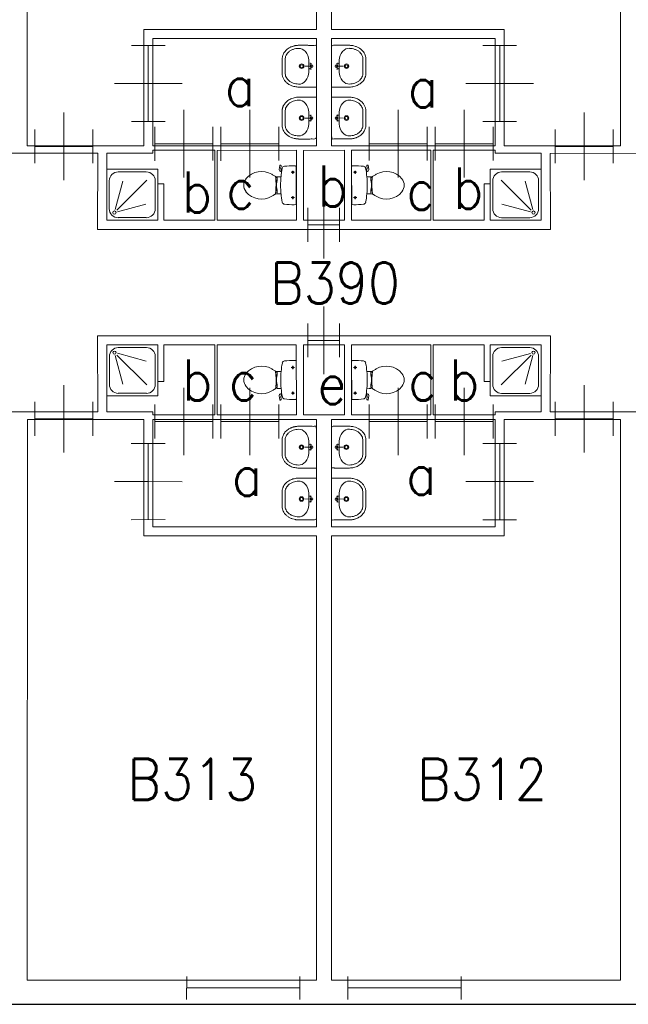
# Model space of a CAD drawing. Header units: metres. Extents: x 150886 to 151012, y 450412 to 450501.
# Tile 23 of 25: x 150977 to 150985, y 450476 to 450489. Entities that reach past the tile are written whole.
import ezdxf
from ezdxf.enums import TextEntityAlignment as Align

# ---------------------------------------------------------------- set-up
doc = ezdxf.new("R2010")
doc.units = ezdxf.units.M
doc.header["$MEASUREMENT"] = 0
for name, color, linetype, lineweight in [('BINNENMUUR', 7, 'Continuous', 0), ('BOUWKUNDE', 7, 'Continuous', 0), ('BUITENMUUR', 7, 'Continuous', 0), ('KADER', 7, 'Continuous', 0), ('LABEL', 7, 'Continuous', 0), ('SANITAIR', 7, 'Continuous', 0)]:
    doc.layers.add(name, color=color, linetype=linetype, lineweight=lineweight)
doc.styles.add('Style-STANDARD', font='STANDARD.shx')

# ---------------------------------------------------------------- blocks, each defined once
blk = doc.blocks.new('202_68')
at = {"layer": 'BOUWKUNDE', "color": 7, "linetype": 'Continuous', "lineweight": 0}
for p, q in [((0.45, 0), (0.45, 0.4)), ((0, -0.2), (-0.001, 0.2)), ((0.9, -0.2), (0.899, 0.2)), ((0, 0), (0.899, 0)), ((0.449, -0.4), (0.45, 0))]:
    blk.add_line(p, q, dxfattribs=at)
at = {"layer": 'KADER', "color": 7, "linetype": 'Continuous', "lineweight": 0, "style": 'Style-STANDARD', "flags": 1}
for tag in ['type', 'soort']:
    blk.add_attdef(tag, (0, 0), '', height=0.324, rotation=198.1924, dxfattribs=at)
blk = doc.blocks.new('202_69')
at = {"layer": 'BOUWKUNDE', "color": 7, "linetype": 'Continuous', "lineweight": 0}
for p, q in [((0.343, 0), (0.343, 0.4)), ((0, -0.2), (-0.001, 0.2)), ((0.686, -0.2), (0.686, 0.2)), ((0, 0), (0.687, 0)), ((0.343, -0.4), (0.343, 0))]:
    blk.add_line(p, q, dxfattribs=at)
at = {"layer": 'KADER', "color": 7, "linetype": 'Continuous', "lineweight": 0, "style": 'Style-STANDARD', "flags": 1}
for tag in ['soort', 'type']:
    blk.add_attdef(tag, (0, 0), '', height=0.324, rotation=108.1925, dxfattribs=at)
blk = doc.blocks.new('223')
at = {"layer": 'SANITAIR', "color": 7, "linetype": 'Continuous', "lineweight": 0}
for p, q in [((0.049, 0.225), (0.049, 0.775)), ((0.784, 0.784), (0.199, 0.199)), ((0.224, 0.951), (0.775, 0.951)), ((0.949, 0.775), (0.949, 0.224)), ((0.164, 0.207), (0.315, 0.77)), ((0.209, 0.166), (0.769, 0.315)), ((0.775, 0.051), (0.225, 0.051))]:
    blk.add_line(p, q, dxfattribs=at)
at = {"layer": 'SANITAIR', "color": 7, "linetype": 'Continuous', "lineweight": 0, "flags": 128}
blk.add_lwpolyline([(-0.001, 1), (0, 0), (1, 0), (1, 0.999)], close=True, dxfattribs=at)
at = {"layer": 'SANITAIR', "color": 7, "linetype": 'Continuous', "lineweight": 0}
blk.add_circle((0.15, 0.15), 0.0315, dxfattribs=at)
at = {"layer": 'SANITAIR', "color": 7, "linetype": 'Continuous', "lineweight": 0, "extrusion": (0, 0, -1)}
for centre, start, end in [((-0.225, 0.775), 359.9999, 89.9999), ((-0.775, 0.775), 89.9999, 179.9999), ((-0.225, 0.225), 269.9999, 359.9999), ((-0.775, 0.225), 179.9999, 269.9999)]:
    blk.add_arc(centre, 0.175, start, end, dxfattribs=at)
blk = doc.blocks.new('TOIL2B')
at = {"layer": 'SANITAIR', "color": 7, "linetype": 'Continuous', "lineweight": 0}
for p, q in [((25.5, 0), (-24.1, -0.1)), ((-13.6, -4.5), (-17.7, -4.5)), ((-15.6, -6.6), (-15.6, -2.4)), ((19.9, -4.5), (15.8, -4.5)), ((18, -6.5), (18, -2.5)), ((-10.4, -20), (-10.4, -23)), ((-9.5, -27.1), (-9.4, -25)), ((-9.4, -25), (-5, -25)), ((-6, -25.1), (-6, -26.8)), ((-5, -25), (-5.1, -26.7)), ((-5.1, -25.5), (-2.8, -25.5)), ((-2.8, -25.5), (-2.8, -26)), ((4.2, -25.5), (4.2, -26)), ((6.4, -25.5), (4.2, -25.5)), ((6.4, -25), (6.4, -26.6)), ((10.8, -25), (6.4, -25)), ((7.4, -25), (7.4, -26.8)), ((10.8, -27), (10.8, -25)), ((11.8, -23), (11.8, -20)), ((18.5, -19.2), (19, -20.6)), ((18.8, -20.2), (21.7, -19.6)), ((21.8, -19.7), (21.5, -18.8)), ((26.8, -21.6), (21.7, -22.4)), ((22.9, -20.5), (26.6, -20)), ((27.1, -20.4), (27.3, -21.1)), ((-2.8, -26), (4.2, -26))]:
    blk.add_line(p, q, dxfattribs=at)
for centre in [(-15.6, -4.6), (18, -4.6)]:
    blk.add_circle(centre, 1.2, dxfattribs=at)
for centre, radius, start, end in [((-20.7, -2.7), 4.34, 141.7695, 181.0188), ((90, -2.8), 115, 179.9997, 186.3306), ((22.1, -2.7), 4.34, 358.9805, 38.2299), ((-88.6, -2.8), 115, 353.6505, 359.9997), ((-21, -15.1), 3.4, 186.3306, 259.2901), ((0.7, 99.5), 120, 259.2901, 264.6978), ((-23.3, -23.1), 12.9, 326.1568, 359.9997), ((0.7, 99.2), 119.8, 264.6978, 275.3016), ((0.7, 99.5), 120, 275.3016, 280.7268), ((24.7, -23.1), 12.9, 179.9997, 213.8426), ((21.4, -20), 2.5, 195.9269, 278.4776), ((22.7, -19.5), 1, 191.8883, 277.2235), ((22.4, -15.2), 3.35, 280.7268, 353.6505), ((26.7, -20.6), 0.5, 15.7395, 97.2235), ((26.8, -21.2), 0.5, 278.4776, 15.7395), ((8.7, -45.7), 26.3, 148.9074, 230.8789), ((24.8, -55.4), 45, 146.1568, 148.9074), ((-9.4, -29.2), 2, 96.9355, 142.5797), ((1.6, -119.2), 92.6, 84.3002, 96.9355), ((-7.4, -45.7), 26.3, 309.1205, 31.092), ((10.6, -29), 2, 37.7814, 84.3002), ((-23.4, -55.4), 45, 31.092, 33.8426), ((0.7, -55.6), 13.5, 230.8789, 309.1205)]:
    blk.add_arc(centre, radius, start, end, dxfattribs=at)
blk = doc.blocks.new('220')
at = {"layer": 'SANITAIR', "color": 7, "linetype": 'Continuous', "lineweight": 0, "xscale": 0.00999781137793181, "yscale": 0.00999781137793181, "zscale": 0.00999781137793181, "rotation": 0.0002668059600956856}
blk.add_blockref('TOIL2B', (-0.007, 0), dxfattribs=at)
blk = doc.blocks.new('202_70')
at = {"layer": 'BOUWKUNDE', "color": 7, "linetype": 'Continuous', "lineweight": 0}
for p, q in [((0.343, 0), (0.343, 0.4)), ((0, -0.2), (0, 0.2)), ((0.687, -0.2), (0.687, 0.2)), ((0, 0), (0.687, 0)), ((0.344, -0.4), (0.343, 0))]:
    blk.add_line(p, q, dxfattribs=at)
at = {"layer": 'KADER', "color": 7, "linetype": 'Continuous', "lineweight": 0, "style": 'Style-STANDARD', "flags": 1}
for tag in ['soort', 'type']:
    blk.add_attdef(tag, (0, 0), '', height=0.324, rotation=108.1925, dxfattribs=at)
blk = doc.blocks.new('202_71')
at = {"layer": 'BOUWKUNDE', "color": 7, "linetype": 'Continuous', "lineweight": 0}
for p, q in [((0.187, 0), (0.188, 0.4)), ((0, -0.2), (0, 0.2)), ((0.375, -0.2), (0.375, 0.2)), ((0, 0), (0.375, 0)), ((0.187, -0.4), (0.187, 0))]:
    blk.add_line(p, q, dxfattribs=at)
at = {"layer": 'KADER', "color": 7, "linetype": 'Continuous', "lineweight": 0, "style": 'Style-STANDARD', "flags": 1}
for tag in ['type', 'soort']:
    blk.add_attdef(tag, (0, 0), '', height=0.324, rotation=288.1921, dxfattribs=at)
blk = doc.blocks.new('TOIL2B_1')
at = {"layer": 'SANITAIR', "color": 7, "linetype": 'Continuous', "lineweight": 0}
for p, q in [((25.5, -0.1), (-24.2, 0)), ((-13.6, -4.5), (-17.7, -4.5)), ((-15.6, -6.7), (-15.6, -2.5)), ((19.9, -4.5), (15.8, -4.5)), ((18, -6.6), (17.9, -2.5)), ((-10.4, -20.1), (-10.5, -23)), ((-9.4, -27.1), (-9.4, -25)), ((-9.4, -25), (-5, -25)), ((-6.1, -25), (-6, -26.9)), ((-5.1, -25.5), (-2.9, -25.5)), ((-5, -25), (-5, -26.7)), ((-2.9, -25.5), (-2.8, -26)), ((4.2, -25.5), (4.1, -26)), ((6.4, -25.5), (4.2, -25.5)), ((6.3, -25), (6.3, -26.6)), ((10.8, -25), (6.3, -25)), ((7.4, -25.1), (7.4, -26.7)), ((10.7, -27), (10.8, -25)), ((11.7, -23), (11.8, -20)), ((18.5, -19.2), (18.9, -20.7)), ((18.8, -20.2), (21.7, -19.7)), ((21.8, -19.7), (21.5, -18.8)), ((26.8, -21.6), (21.6, -22.4)), ((22.9, -20.5), (26.5, -20)), ((27, -20.4), (27.3, -21)), ((-2.8, -26), (4.1, -26))]:
    blk.add_line(p, q, dxfattribs=at)
at = {"layer": 'SANITAIR', "color": 7, "linetype": 'Continuous', "lineweight": 0, "extrusion": (0, 0, -1)}
for centre in [(15.6, -4.6), (-18, -4.6)]:
    blk.add_circle(centre, 1.2, dxfattribs=at)
at = {"layer": 'SANITAIR', "color": 7, "linetype": 'Continuous', "lineweight": 0}
for centre, radius, start, end in [((-20.7, -2.7), 4.34, 141.7701, 181.0195), ((90, -2.8), 115, 180.0003, 186.3312), ((22.1, -2.7), 4.34, 358.9812, 38.2305), ((-88.6, -2.8), 115, 353.6512, 0.0003), ((-21, -15.1), 3.4, 186.3312, 259.2907), ((0.7, 99.5), 120, 259.2907, 264.6984), ((-23.3, -23.1), 12.9, 326.1574, 0.0003), ((0.7, 99.2), 119.8, 264.6984, 275.3022), ((0.7, 99.5), 120, 275.3022, 280.7274), ((24.7, -23.1), 12.9, 180.0003, 213.8432), ((21.4, -20), 2.5, 195.9275, 278.4782), ((22.7, -19.6), 1, 191.8889, 277.2241), ((22.4, -15.2), 3.35, 280.7274, 353.6512), ((26.7, -20.6), 0.5, 15.7401, 97.2241), ((26.8, -21.2), 0.5, 278.4782, 15.7401), ((8.7, -45.7), 26.3, 148.908, 230.8795), ((24.8, -55.4), 45, 146.1574, 148.908), ((-9.4, -29.2), 2, 96.9361, 142.5803), ((1.6, -119.2), 92.6, 84.3008, 96.9361), ((-7.4, -45.7), 26.3, 309.1211, 31.0926), ((10.6, -29), 2, 37.782, 84.3008), ((-23.4, -55.4), 45, 31.0926, 33.8432), ((0.7, -55.6), 13.5, 230.8795, 309.1211)]:
    blk.add_arc(centre, radius, start, end, dxfattribs=at)
blk = doc.blocks.new('220_1')
at = {"layer": 'SANITAIR', "color": 7, "linetype": 'Continuous', "lineweight": 0, "xscale": 0.00999781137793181, "yscale": 0.00999781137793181, "zscale": 0.00999781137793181, "rotation": 359.9997331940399}
blk.add_blockref('TOIL2B_1', (-0.007, 0), dxfattribs=at)
blk = doc.blocks.new('202_72')
at = {"layer": 'BOUWKUNDE', "color": 7, "linetype": 'Continuous', "lineweight": 0}
for p, q in [((0.343, 0), (0.344, 0.4)), ((0, -0.2), (0.001, 0.2)), ((0.687, -0.2), (0.687, 0.2)), ((0, 0), (0.687, 0)), ((0.344, -0.4), (0.343, 0))]:
    blk.add_line(p, q, dxfattribs=at)
at = {"layer": 'KADER', "color": 7, "linetype": 'Continuous', "lineweight": 0, "extrusion": (0, 0, -1), "style": 'Style-STANDARD', "flags": 1}
for tag in ['soort', 'type']:
    blk.add_attdef(tag, (0, 0), '', height=0.324, rotation=108.1925, dxfattribs=at)
blk = doc.blocks.new('202_73')
at = {"layer": 'BOUWKUNDE', "color": 7, "linetype": 'Continuous', "lineweight": 0}
for p, q in [((0.45, 0), (0.45, 0.4)), ((0, -0.2), (0, 0.2)), ((0.9, -0.2), (0.9, 0.2)), ((0, 0), (0.9, 0)), ((0.45, -0.4), (0.45, 0))]:
    blk.add_line(p, q, dxfattribs=at)
at = {"layer": 'KADER', "color": 7, "linetype": 'Continuous', "lineweight": 0, "extrusion": (0, 0, -1), "style": 'Style-STANDARD', "flags": 1}
for tag in ['soort', 'type']:
    blk.add_attdef(tag, (0, 0), '', height=0.324, rotation=18.1924, dxfattribs=at)
blk = doc.blocks.new('202_74')
at = {"layer": 'BOUWKUNDE', "color": 7, "linetype": 'Continuous', "lineweight": 0}
for p, q in [((0.343, 0), (0.343, 0.4)), ((-0.001, -0.2), (0, 0.2)), ((0.687, -0.2), (0.686, 0.2)), ((0, 0), (0.687, 0)), ((0.343, -0.4), (0.343, 0))]:
    blk.add_line(p, q, dxfattribs=at)
at = {"layer": 'KADER', "color": 7, "linetype": 'Continuous', "lineweight": 0, "extrusion": (0, 0, -1), "style": 'Style-STANDARD', "flags": 1}
for tag in ['soort', 'type']:
    blk.add_attdef(tag, (0, 0), '', height=0.324, rotation=108.1925, dxfattribs=at)
blk = doc.blocks.new('223_1')
at = {"layer": 'SANITAIR', "color": 7, "linetype": 'Continuous', "lineweight": 0}
for p, q in [((0.051, 0.225), (0.051, 0.775)), ((0.784, 0.784), (0.199, 0.199)), ((0.224, 0.951), (0.776, 0.949)), ((0.951, 0.775), (0.951, 0.224)), ((0.166, 0.209), (0.316, 0.769)), ((0.209, 0.166), (0.77, 0.315)), ((0.775, 0.049), (0.225, 0.049))]:
    blk.add_line(p, q, dxfattribs=at)
at = {"layer": 'SANITAIR', "color": 7, "linetype": 'Continuous', "lineweight": 0, "extrusion": (0, 0, -1), "flags": 128}
blk.add_lwpolyline([(0, 1), (0, 0), (-1, -0.001), (-1, 1)], close=True, dxfattribs=at)
at = {"layer": 'SANITAIR', "color": 7, "linetype": 'Continuous', "lineweight": 0, "extrusion": (0, 0, -1)}
blk.add_circle((-0.15, 0.15), 0.0315, dxfattribs=at)
for centre, start, end in [((-0.225, 0.775), 0.0001, 90.0001), ((-0.775, 0.775), 90.0001, 180.0001), ((-0.225, 0.225), 270.0001, 0.0001), ((-0.775, 0.225), 180.0001, 270.0001)]:
    blk.add_arc(centre, 0.175, start, end, dxfattribs=at)
blk = doc.blocks.new('202_75')
at = {"layer": 'BOUWKUNDE', "color": 7, "linetype": 'Continuous', "lineweight": 0}
for p, q in [((0.343, 0), (0.343, 0.4)), ((-0.001, -0.2), (0, 0.2)), ((0.686, -0.2), (0.686, 0.2)), ((0, 0), (0.687, 0)), ((0.343, -0.4), (0.343, 0))]:
    blk.add_line(p, q, dxfattribs=at)
at = {"layer": 'KADER', "color": 7, "linetype": 'Continuous', "lineweight": 0, "extrusion": (0, 0, -1), "style": 'Style-STANDARD', "flags": 1}
for tag in ['soort', 'type']:
    blk.add_attdef(tag, (0, 0), '', height=0.324, rotation=108.1925, dxfattribs=at)
blk = doc.blocks.new('202_76')
at = {"layer": 'BOUWKUNDE', "color": 7, "linetype": 'Continuous', "lineweight": 0}
for p, q in [((0.343, 0), (0.343, 0.4)), ((0, -0.2), (0, 0.2)), ((0.686, -0.2), (0.687, 0.2)), ((0, 0), (0.687, 0)), ((0.344, -0.4), (0.343, 0))]:
    blk.add_line(p, q, dxfattribs=at)
at = {"layer": 'KADER', "color": 7, "linetype": 'Continuous', "lineweight": 0, "style": 'Style-STANDARD', "flags": 1}
for tag in ['soort', 'type']:
    blk.add_attdef(tag, (0, 0), '', height=0.324, rotation=108.1925, dxfattribs=at)
blk = doc.blocks.new('204')
at = {"layer": 'BOUWKUNDE', "color": 7, "linetype": 'Continuous', "lineweight": 0}
for p, q in [((0, -0.1007), (0, 0.1014)), ((0.9997, -0.1007), (1.0004, 0.1007)), ((0, 0), (0.9997, 0))]:
    blk.add_line(p, q, dxfattribs=at)
blk = doc.blocks.new('202_131')
at = {"layer": 'BOUWKUNDE', "color": 7, "linetype": 'Continuous', "lineweight": 0}
for p, q in [((0.188, -0.001), (0.188, 0.4)), ((0, -0.2), (0.001, 0.2)), ((0.376, -0.201), (0.376, 0.199)), ((0, 0), (0.375, -0.001)), ((0.188, -0.4), (0.188, -0.001))]:
    blk.add_line(p, q, dxfattribs=at)
at = {"layer": 'KADER', "color": 7, "linetype": 'Continuous', "lineweight": 0, "extrusion": (0, 0, -1), "style": 'Style-STANDARD', "flags": 1}
for tag in ['soort', 'type']:
    blk.add_attdef(tag, (0, 0), '', height=0.324, rotation=108.1921, dxfattribs=at)
blk = doc.blocks.new('202_132')
at = {"layer": 'BOUWKUNDE', "color": 7, "linetype": 'Continuous', "lineweight": 0}
for p, q in [((0.343, 0), (0.344, 0.4)), ((0, -0.2), (0, 0.2)), ((0.687, -0.2), (0.686, 0.2)), ((0, 0), (0.687, 0)), ((0.343, -0.4), (0.343, 0))]:
    blk.add_line(p, q, dxfattribs=at)
at = {"layer": 'KADER', "color": 7, "linetype": 'Continuous', "lineweight": 0, "extrusion": (0, 0, -1), "style": 'Style-STANDARD', "flags": 1}
for tag in ['soort', 'type']:
    blk.add_attdef(tag, (0, 0), '', height=0.324, rotation=288.1925, dxfattribs=at)
blk = doc.blocks.new('202_133')
at = {"layer": 'BOUWKUNDE', "color": 7, "linetype": 'Continuous', "lineweight": 0}
for p, q in [((0.45, -0.001), (0.449, 0.4)), ((-0.001, -0.2), (0, 0.199)), ((0.899, -0.201), (0.9, 0.199)), ((0, 0), (0.9, -0.001)), ((0.45, -0.401), (0.45, -0.001))]:
    blk.add_line(p, q, dxfattribs=at)
at = {"layer": 'KADER', "color": 7, "linetype": 'Continuous', "lineweight": 0, "extrusion": (0, 0, -1), "style": 'Style-STANDARD', "flags": 1}
for tag in ['type', 'soort']:
    blk.add_attdef(tag, (0, 0), '', height=0.324, rotation=198.1924, dxfattribs=at)
blk = doc.blocks.new('202_134')
at = {"layer": 'BOUWKUNDE', "color": 7, "linetype": 'Continuous', "lineweight": 0}
for p, q in [((0.343, 0), (0.344, 0.4)), ((0, -0.2), (0, 0.2)), ((0.687, -0.201), (0.686, 0.2)), ((0, 0), (0.687, -0.001)), ((0.343, -0.401), (0.343, 0))]:
    blk.add_line(p, q, dxfattribs=at)
at = {"layer": 'KADER', "color": 7, "linetype": 'Continuous', "lineweight": 0, "extrusion": (0, 0, -1), "style": 'Style-STANDARD', "flags": 1}
for tag in ['soort', 'type']:
    blk.add_attdef(tag, (0, 0), '', height=0.324, rotation=288.1925, dxfattribs=at)
blk = doc.blocks.new('202_135')
at = {"layer": 'BOUWKUNDE', "color": 7, "linetype": 'Continuous', "lineweight": 0}
for p, q in [((0.343, 0), (0.344, 0.4)), ((0, -0.2), (0.001, 0.2)), ((0.687, -0.201), (0.687, 0.2)), ((0, 0), (0.687, -0.001)), ((0.344, -0.401), (0.343, 0))]:
    blk.add_line(p, q, dxfattribs=at)
at = {"layer": 'KADER', "color": 7, "linetype": 'Continuous', "lineweight": 0, "extrusion": (0, 0, -1), "style": 'Style-STANDARD', "flags": 1}
for tag in ['soort', 'type']:
    blk.add_attdef(tag, (0, 0), '', height=0.324, rotation=288.1925, dxfattribs=at)
blk = doc.blocks.new('WASTB')
at = {"layer": 'SANITAIR', "color": 7, "linetype": 'Continuous', "lineweight": 0}
for p, q in [((-9.9, 7.8), (-10, -8)), ((-6.3, 3.7), (-8.8, 2.8)), ((-6.5, -0.1), (-8.2, 4.4)), ((-6.5, -0.1), (-15.2, 0)), ((-6.3, -3.7), (-8.9, -3)), ((-6.5, -0.1), (-8.2, -4.5))]:
    blk.add_line(p, q, dxfattribs=at)
for centre, radius in [((-19.5, 0), 3), ((-19.5, 0), 2), ((-6.5, 0), 1.75)]:
    blk.add_circle(centre, radius, dxfattribs=at)
blk.add_ellipse((-21, 9.6), major_axis=(4, -13.6), ratio=0.751905, start_param=1.224555, end_param=2.997882, dxfattribs=at)
at = {"layer": 'SANITAIR', "color": 7, "linetype": 'Continuous', "lineweight": 0, "extrusion": (0, 0, -1)}
blk.add_ellipse((-21, -9.7), major_axis=(4, 13.6), ratio=0.751905, start_param=1.224555, end_param=2.997882, dxfattribs=at)
at = {"layer": 'SANITAIR', "color": 7, "linetype": 'Continuous', "lineweight": 0}
for points, weights, knots in [([(0.1, 27.4), (-11.7, 27.5), (-23.4, 27.5), (-23.5, 27.5), (-23.5, 27.5), (-45.5, 27), (-45, 9.1), (-45, 0), (-45, -9.1), (-45.5, -27.1), (-23.5, -27.5), (-23.5, -27.6), (-23.4, -27.6), (-11.7, -27.6), (0, -27.5), (0.1, -0.1), (0.1, 27.4)], [1, 1, 1, 1, 1, 0.707108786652, 1, 1, 1, 0.707108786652, 1, 1, 1, 1, 1, 1, 1], [0, 0, 0, 0.125, 0.125, 0.25, 0.25, 0.375, 0.375, 0.5, 0.5, 0.625, 0.625, 0.75, 0.75, 0.875, 0.875, 1, 1, 1]), ([(-23.4, -23.5), (-41.4, -23.2), (-41, -9.3), (-41, -9.2), (-41, -9.1), (-41, -0.1), (-40.9, 9), (-41, 9.1), (-41, 9.2), (-41.4, 23.1), (-23.4, 23.5)], [1, 0.707108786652, 1, 1, 1, 1, 1, 1, 1, 0.707108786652, 1], [0, 0, 0, 0.2, 0.2, 0.4, 0.4, 0.6, 0.6, 0.8, 0.8, 1, 1, 1])]:
    blk.add_rational_spline(points, weights, degree=2, knots=knots, dxfattribs=at)
blk = doc.blocks.new('221')
at = {"layer": 'SANITAIR', "color": 7, "linetype": 'Continuous', "lineweight": 0, "xscale": 0.00999781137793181, "yscale": 0.00999781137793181, "zscale": 0.00999781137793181, "rotation": 90.0002668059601}
blk.add_blockref('WASTB', (0, 0), dxfattribs=at)
blk = doc.blocks.new('WASTB_1')
at = {"layer": 'SANITAIR', "color": 7, "linetype": 'Continuous', "lineweight": 0}
for p, q in [((-6.5, 0.1), (-15.2, 0)), ((-10, 8), (-9.9, -7.9)), ((-6.3, 3.7), (-8.9, 3)), ((-6.5, 0.1), (-8.2, 4.5)), ((-6.5, 0.1), (-8.2, -4.4)), ((-6.3, -3.7), (-8.8, -2.9))]:
    blk.add_line(p, q, dxfattribs=at)
at = {"layer": 'SANITAIR', "color": 7, "linetype": 'Continuous', "lineweight": 0, "extrusion": (0, 0, -1)}
for centre, radius in [((19.5, 0), 3), ((19.5, 0), 2), ((6.5, 0), 1.75)]:
    blk.add_circle(centre, radius, dxfattribs=at)
at = {"layer": 'SANITAIR', "color": 7, "linetype": 'Continuous', "lineweight": 0}
blk.add_ellipse((-21, 9.7), major_axis=(4, -13.6), ratio=0.751905, start_param=1.224555, end_param=2.997882, dxfattribs=at)
at = {"layer": 'SANITAIR', "color": 7, "linetype": 'Continuous', "lineweight": 0, "extrusion": (0, 0, -1)}
blk.add_ellipse((-21, -9.6), major_axis=(4, 13.6), ratio=0.751905, start_param=1.224555, end_param=2.997882, dxfattribs=at)
at = {"layer": 'SANITAIR', "color": 7, "linetype": 'Continuous', "lineweight": 0}
for points, weights, knots in [([(0, 27.5), (-11.7, 27.5), (-23.4, 27.5), (-45.5, 27), (-45, 9.2), (-45, 0), (-45, -9.1), (-45.5, -27), (-23.5, -27.5), (-11.7, -27.5), (0.1, -27.4), (0.1, 0.1), (0, 27.5)], [1, 1, 1, 0.707108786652, 1, 1, 1, 0.707108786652, 1, 1, 1, 1, 1], [0, 0, 0, 0.166667, 0.166667, 0.333333, 0.333333, 0.5, 0.5, 0.666667, 0.666667, 0.833333, 0.833333, 1, 1, 1]), ([(-23.4, -23.5), (-41.4, -23.1), (-41, -9.2), (-41, -9.1), (-40.9, -9), (-41, 0.1), (-41, 9.1), (-41, 9.2), (-41, 9.3), (-41.4, 23.2), (-23.4, 23.5)], [1, 0.707108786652, 1, 1, 1, 1, 1, 1, 1, 0.707108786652, 1], [0, 0, 0, 0.2, 0.2, 0.4, 0.4, 0.6, 0.6, 0.8, 0.8, 1, 1, 1])]:
    blk.add_rational_spline(points, weights, degree=2, knots=knots, dxfattribs=at)
blk = doc.blocks.new('221_1')
at = {"layer": 'SANITAIR', "color": 7, "linetype": 'Continuous', "lineweight": 0, "xscale": 0.00999781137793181, "yscale": 0.00999781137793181, "zscale": 0.00999781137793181, "rotation": 89.9997331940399}
blk.add_blockref('WASTB_1', (0, 0), dxfattribs=at)
blk = doc.blocks.new('202_136')
at = {"layer": 'BOUWKUNDE', "color": 7, "linetype": 'Continuous', "lineweight": 0}
for p, q in [((0.343, 0), (0.343, 0.4)), ((0, -0.2), (-0.001, 0.2)), ((0.686, -0.2), (0.686, 0.2)), ((0, 0), (0.687, 0)), ((0.343, -0.4), (0.343, 0))]:
    blk.add_line(p, q, dxfattribs=at)
at = {"layer": 'KADER', "color": 7, "linetype": 'Continuous', "lineweight": 0, "style": 'Style-STANDARD', "flags": 1}
for tag in ['type', 'soort']:
    blk.add_attdef(tag, (0, 0), '', height=0.324, rotation=288.1925, dxfattribs=at)
blk = doc.blocks.new('202_137')
at = {"layer": 'BOUWKUNDE', "color": 7, "linetype": 'Continuous', "lineweight": 0}
for p, q in [((0.343, 0), (0.343, 0.4)), ((0, -0.2), (0, 0.2)), ((0.687, -0.2), (0.687, 0.2)), ((0, 0), (0.687, 0)), ((0.344, -0.4), (0.343, 0))]:
    blk.add_line(p, q, dxfattribs=at)
at = {"layer": 'KADER', "color": 7, "linetype": 'Continuous', "lineweight": 0, "style": 'Style-STANDARD', "flags": 1}
for tag in ['type', 'soort']:
    blk.add_attdef(tag, (0, 0), '', height=0.324, rotation=288.1925, dxfattribs=at)
blk = doc.blocks.new('202_138')
at = {"layer": 'BOUWKUNDE', "color": 7, "linetype": 'Continuous', "lineweight": 0}
for p, q in [((0.45, 0), (0.451, 0.401)), ((0.001, -0.2), (0, 0.2)), ((0.901, -0.199), (0.9, 0.2)), ((0, 0), (0.9, 0.001)), ((0.45, -0.4), (0.45, 0))]:
    blk.add_line(p, q, dxfattribs=at)
at = {"layer": 'KADER', "color": 7, "linetype": 'Continuous', "lineweight": 0, "style": 'Style-STANDARD', "flags": 1}
for tag in ['soort', 'type']:
    blk.add_attdef(tag, (0, 0), '', height=0.324, rotation=18.1924, dxfattribs=at)
blk = doc.blocks.new('202_139')
at = {"layer": 'BOUWKUNDE', "color": 7, "linetype": 'Continuous', "lineweight": 0}
for p, q in [((0.343, 0), (0.343, 0.4)), ((0, -0.2), (0, 0.2)), ((0.686, -0.2), (0.687, 0.2)), ((0, 0), (0.687, 0)), ((0.344, -0.4), (0.343, 0))]:
    blk.add_line(p, q, dxfattribs=at)
at = {"layer": 'KADER', "color": 7, "linetype": 'Continuous', "lineweight": 0, "style": 'Style-STANDARD', "flags": 1}
for tag in ['type', 'soort']:
    blk.add_attdef(tag, (0, 0), '', height=0.324, rotation=288.1925, dxfattribs=at)

msp = doc.modelspace()

# ---------------------------------------------------------------- linework, layer by layer
at = {"layer": 'BINNENMUUR', "color": 7, "linetype": 'Continuous', "lineweight": 13, "flags": 128}
for points in [[(150977.055, 450495.132), (150977.054, 450487.757), (150978.585, 450487.757), (150978.584, 450489.287), (150980.855, 450489.287), (150980.855, 450495.132)], [(150981.055, 450495.132), (150981.055, 450489.286), (150983.324, 450489.287), (150983.325, 450487.757), (150984.854, 450487.757), (150984.855, 450495.132)], [(150978.705, 450489.167), (150978.705, 450487.757), (150980.854, 450487.756), (150980.854, 450489.167)], [(150981.054, 450487.757), (150983.205, 450487.757), (150983.205, 450489.167), (150981.054, 450489.166), (150981.054, 450487.757)], [(150978.1, 450487.657), (150978.099, 450486.777), (150978.769, 450486.776), (150978.769, 450487.256), (150978.849, 450487.256), (150978.849, 450486.776), (150979.52, 450486.777), (150979.519, 450487.697), (150978.704, 450487.697), (150978.704, 450487.657)], [(150979.551, 450487.696), (150979.551, 450486.777), (150980.591, 450486.777), (150980.591, 450487.697)], [(150980.685, 450487.696), (150980.685, 450486.776), (150981.225, 450486.777), (150981.224, 450487.697)], [(150981.318, 450487.697), (150981.318, 450486.777), (150982.358, 450486.777), (150982.358, 450487.697)], [(150982.39, 450487.697), (150982.389, 450486.777), (150983.059, 450486.777), (150983.06, 450487.257), (150983.14, 450487.257), (150983.139, 450486.777), (150983.809, 450486.777), (150983.809, 450487.657), (150983.204, 450487.657), (150983.204, 450487.697)], [(150978.1, 450485.136), (150978.099, 450484.256), (150978.705, 450484.256), (150978.704, 450484.216), (150979.519, 450484.216), (150979.52, 450485.136), (150978.849, 450485.136), (150978.849, 450484.656), (150978.769, 450484.656), (150978.769, 450485.136)], [(150979.55, 450485.136), (150979.55, 450484.216), (150980.591, 450484.216), (150980.59, 450485.136)], [(150980.684, 450485.136), (150980.684, 450484.216), (150981.224, 450484.216), (150981.224, 450485.136)], [(150981.318, 450485.136), (150981.318, 450484.216), (150982.358, 450484.216), (150982.358, 450485.136)], [(150982.389, 450485.136), (150982.39, 450484.216), (150983.204, 450484.216), (150983.205, 450484.256), (150983.809, 450484.256), (150983.809, 450485.136), (150983.14, 450485.136), (150983.14, 450484.656), (150983.06, 450484.656), (150983.06, 450485.136)], [(150977.055, 450484.156), (150977.054, 450476.781), (150980.854, 450476.781), (150980.854, 450482.626), (150978.585, 450482.626), (150978.584, 450484.156)], [(150978.704, 450484.156), (150978.704, 450482.746), (150980.855, 450482.746), (150980.854, 450484.156)], [(150983.324, 450484.155), (150983.325, 450482.626), (150981.054, 450482.626), (150981.054, 450476.781), (150984.854, 450476.78), (150984.854, 450484.156)], [(150981.055, 450484.156), (150981.055, 450482.746), (150983.204, 450482.746), (150983.204, 450484.156)]]:
    msp.add_lwpolyline(points, close=True, dxfattribs=at)
msp.add_lwpolyline([(150975.929, 450484.256), (150977.98, 450484.256), (150977.979, 450485.256), (150983.93, 450485.257), (150983.929, 450484.256), (150985.979, 450484.256), (150985.979, 450485.256), (150991.93, 450485.256), (150991.93, 450484.256), (150993.054, 450484.256), (150993.054, 450487.656), (150991.929, 450487.657), (150991.929, 450486.657), (150985.98, 450486.657), (150985.98, 450487.657), (150983.929, 450487.656), (150983.93, 450486.656), (150977.979, 450486.657), (150977.98, 450487.657), (150975.929, 450487.657)], dxfattribs=at)
at = {"layer": 'BUITENMUUR', "color": 7, "linetype": 'Continuous', "lineweight": 30, "flags": 128}
msp.add_lwpolyline([(150968.654, 450478.098), (150968.654, 450476.463), (150993.254, 450476.463), (150993.255, 450484.238), (150993.255, 450495.391), (150968.655, 450495.391), (150968.654, 450493.767), (150965.254, 450493.766), (150965.254, 450495.432), (150908.654, 450495.432), (150908.654, 450493.808), (150904.655, 450493.807), (150904.654, 450478.106), (150908.654, 450478.107), (150908.655, 450476.482), (150965.255, 450476.482), (150965.254, 450478.098)], close=True, dxfattribs=at)

# ---------------------------------------------------------------- block references
at = {"layer": 'BOUWKUNDE', "color": 7, "linetype": 'Continuous', "lineweight": 0, "extrusion": (0, 0, -1)}
for name, p, xscale, yscale, zscale, rotation in [('202_133', (-150978.644, 450489.074), 1.111111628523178, 1.111111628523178, 1.111111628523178, 270.0002401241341), ('202_134', (-150979.493, 450487.783), 1.111111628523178, 1.111111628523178, 1.111111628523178, 0.0003148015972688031), ('202_135', (-150980.361, 450487.783), 1.111111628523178, 1.111111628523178, 1.111111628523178, 0.0003148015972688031), ('202_132', (-150977.915, 450487.748), 1.111111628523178, 1.111111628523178, 1.111111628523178, 0.0003148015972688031), ('202_131', (-150980.742, 450486.716), 1.111111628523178, 1.111111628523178, 1.111111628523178, 180), ('202_75', (-150983.994, 450484.165), 1.111111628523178, 1.111111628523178, 1.111111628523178, 180.0003148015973), ('202_72', (-150981.548, 450484.13), 1.111111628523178, 1.111111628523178, 1.111111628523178, 180.0003148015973), ('202_74', (-150982.416, 450484.13), 1.111111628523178, 1.111111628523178, 1.111111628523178, 180.0003148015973), ('202_73', (-150983.264, 450482.838), 1.111111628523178, 1.111111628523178, 1.111111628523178, 90.0002401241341), ('204', (-150981.269, 450476.678), 1.489406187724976, 1.489406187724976, 1.489406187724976, 180.0001791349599)]:
    msp.add_blockref(name, p, dxfattribs=dict(at, xscale=xscale, yscale=yscale, zscale=zscale, rotation=rotation))
at = {"layer": 'BOUWKUNDE', "color": 7, "linetype": 'Continuous', "lineweight": 0}
for name, p, xscale, yscale, zscale, rotation in [('202_138', (150983.264, 450489.075), 1.111111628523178, 1.111111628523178, 1.111111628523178, 269.9997598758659), ('202_136', (150981.548, 450487.783), 1.111111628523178, 1.111111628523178, 1.111111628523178, 359.9996851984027), ('202_137', (150982.415, 450487.783), 1.111111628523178, 1.111111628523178, 1.111111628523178, 359.9996851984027), ('202_139', (150983.994, 450487.748), 1.111111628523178, 1.111111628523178, 1.111111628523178, 359.9996851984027), ('202_76', (150977.915, 450484.164), 1.111111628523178, 1.111111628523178, 1.111111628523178, 179.9996851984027), ('202_69', (150979.493, 450484.13), 1.111111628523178, 1.111111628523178, 1.111111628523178, 179.9996851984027), ('202_70', (150980.361, 450484.13), 1.111111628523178, 1.111111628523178, 1.111111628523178, 179.9996851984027), ('202_68', (150978.644, 450482.839), 1.111111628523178, 1.111111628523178, 1.111111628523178, 89.9997598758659), ('204', (150980.639, 450476.678), 1.489406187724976, 1.489406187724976, 1.489406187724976, 179.9998208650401)]:
    msp.add_blockref(name, p, dxfattribs=dict(at, xscale=xscale, yscale=yscale, zscale=zscale, rotation=rotation))
at = {"layer": 'BOUWKUNDE', "color": 7, "linetype": 'Continuous', "lineweight": 0, "xscale": 1.111111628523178, "yscale": 1.111111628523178, "zscale": 1.111111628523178}
msp.add_blockref('202_71', (150980.743, 450485.197), dxfattribs=at)
at = {"layer": 'SANITAIR', "color": 7, "linetype": 'Continuous', "lineweight": 0, "extrusion": (0, 0, -1)}
for name, p, xscale, yscale, zscale, rotation in [('221_1', (-150980.855, 450488.803), 0.9999953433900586, 0.9999953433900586, 0.9999953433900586, 90.0002668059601), ('221_1', (-150981.055, 450488.121), 0.9999953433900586, 0.9999953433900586, 0.9999953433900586, 270.0002668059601), ('223_1', (-150978.099, 450486.777), 0.6699992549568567, 0.6699992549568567, 0.6699992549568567, 90.00039821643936), ('220_1', (-150980.59, 450487.237), 0.9999953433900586, 0.9999953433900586, 0.9999953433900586, 90.0002668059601), ('223_1', (-150983.809, 450485.136), 0.6699992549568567, 0.6699992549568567, 0.6699992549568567, 270.0003982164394), ('220_1', (-150981.318, 450484.676), 0.9999953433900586, 0.9999953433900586, 0.9999953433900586, 270.0002668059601), ('221_1', (-150980.854, 450483.792), 0.9999953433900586, 0.9999953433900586, 0.9999953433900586, 90.0002668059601), ('221_1', (-150981.054, 450483.109), 0.9999953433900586, 0.9999953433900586, 0.9999953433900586, 270.0002668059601)]:
    msp.add_blockref(name, p, dxfattribs=dict(at, xscale=xscale, yscale=yscale, zscale=zscale, rotation=rotation))
at = {"layer": 'SANITAIR', "color": 7, "linetype": 'Continuous', "lineweight": 0}
for name, p, xscale, yscale, zscale, rotation in [('221', (150981.055, 450488.803), 0.9999953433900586, 0.9999953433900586, 0.9999953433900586, 89.9997331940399), ('221', (150980.855, 450488.121), 0.9999953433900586, 0.9999953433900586, 0.9999953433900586, 269.9997331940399), ('220', (150981.318, 450487.237), 0.9999953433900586, 0.9999953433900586, 0.9999953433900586, 89.9997331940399), ('223', (150983.809, 450486.777), 0.6699992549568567, 0.6699992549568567, 0.6699992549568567, 89.99960178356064), ('223', (150978.1, 450485.136), 0.6699992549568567, 0.6699992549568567, 0.6699992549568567, 269.9996017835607), ('220', (150980.591, 450484.676), 0.9999953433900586, 0.9999953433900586, 0.9999953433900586, 269.9997331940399), ('221', (150981.054, 450483.792), 0.9999953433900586, 0.9999953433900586, 0.9999953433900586, 89.9997331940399), ('221', (150980.854, 450483.11), 0.9999953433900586, 0.9999953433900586, 0.9999953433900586, 269.9997331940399)]:
    msp.add_blockref(name, p, dxfattribs=dict(at, xscale=xscale, yscale=yscale, zscale=zscale, rotation=rotation))

# ---------------------------------------------------------------- texts
at = {"layer": 'LABEL', "color": 7, "linetype": 'Continuous', "lineweight": 0, "style": 'Style-STANDARD'}
for s, p in [('a', (150979.649, 450488.548)), ('a', (150982.055, 450488.531)), ('b', (150979.086, 450487.148)), ('b', (150980.869, 450487.226)), ('b', (150982.652, 450487.199)), ('c', (150979.667, 450487.199)), ('c', (150982.035, 450487.182)), ('B390', (150980.246, 450485.952)), ('b', (150979.088, 450484.674)), ('b', (150982.599, 450484.674)), ('c', (150979.703, 450484.674)), ('e', (150980.869, 450484.626)), ('c', (150982.058, 450484.674)), ('a', (150979.743, 450483.421)), ('a', (150982.034, 450483.435)), ('B313', (150978.369, 450479.423)), ('B312', (150982.178, 450479.424))]:
    msp.add_text(s, height=0.54, rotation=359.9997, dxfattribs=at).set_placement(p, align=Align.MIDDLE_LEFT)

doc.saveas('drawing.dxf')
